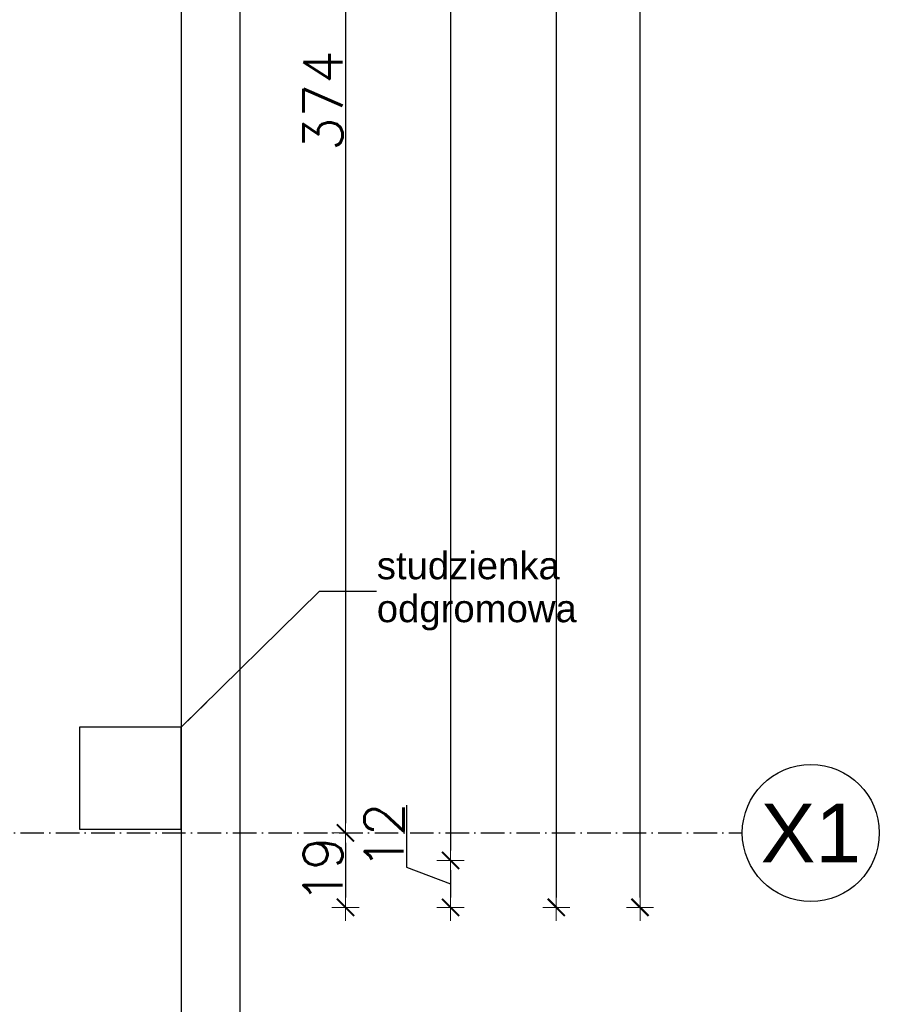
# Model space of a CAD drawing. Header units: metres. Extents: x 5541655 to 5610276, y 5589641 to 5627879.
# Tile 58 of 69: x 5606093 to 5606532, y 5623935 to 5624438. Entities that reach past the tile are written whole.
import ezdxf

# ---------------------------------------------------------------- set-up
doc = ezdxf.new("R2010")
doc.units = ezdxf.units.M
doc.header["$MEASUREMENT"] = 0
doc.linetypes.add('ACAD_ISO10W100', pattern=[18, 12, -3, 0, -3])
doc.layers.get('0').update_dxf_attribs({"linetype": 'CONTINUOUS', "lineweight": 18})
doc.layers.get('Defpoints').update_dxf_attribs({"linetype": 'CONTINUOUS'})
for name, color, linetype in [('2D- Siatka Modularna', 7, 'ACAD_ISO10W100'), ('Budowlane - Chodnik', 7, 'CONTINUOUS'), ('Budowlane - Opisy', 7, 'CONTINUOUS'), ('Konstrukcja - Fundamenty', 7, 'CONTINUOUS')]:
    doc.layers.add(name, color=color, linetype=linetype)
doc.layers.add('a___wymiary', color=7, linetype='CONTINUOUS', lineweight=18, true_color=0x000000)
doc.layers.add('MDCP', color=7, linetype='CONTINUOUS', lineweight=18)
doc.styles.add('GENERATED_STYLE_2', font='arial.ttf')
doc.styles.get("Standard").update_dxf_attribs({"font": 'simplex.shx'})
doc.dimstyles.new('1_50', dxfattribs={"dimtxt": 20, "dimasz": 5, "dimexe": 1.25, "dimexo": 0.625, "dimgap": 1.5, "dimtad": 1, "dimdec": 3, "dimlfac": 0.5, "dimrnd": 0.1, "dimdsep": 46, "dimtxsty": 'Standard', "dimblk": 'znacznik', "dimcen": 1.5, "dimse1": 1, "dimse2": 1, "dimclrd": 256, "dimclrt": 256, "dimazin": 0, "dimtfac": 1, "dimtdec": 3, "dimtmove": 0, "dimatfit": 3, "dimldrblk": 'znacznik', "dimfxl": 1, "dimarcsym": 0})
doc.dimstyles.new('GENERATED_STYLE__61', dxfattribs={"dimtxt": 0.18, "dimasz": 18.24, "dimexe": 0.18, "dimexo": 0.0625, "dimgap": 0.09, "dimtad": 0, "dimtih": 1, "dimtoh": 1, "dimdec": 4, "dimzin": 0, "dimdsep": 46, "dimtxsty": 'Standard', "dimcen": 0.09, "dimadec": 0, "dimazin": 0, "dimtfac": 1, "dimtdec": 4, "dimtmove": 0, "dimatfit": 3, "dimldrblk": 'ARROWHEAD_5', "dimfxl": 1, "dimtolj": 1, "dimtzin": 0, "dimarcsym": 0})

# ---------------------------------------------------------------- blocks, each defined once
blk = doc.blocks.new('ARROWHEAD_5')
at = {"linetype": 'Continuous'}
blk.add_line((0, 0), (-1, 0), dxfattribs=at)
blk.add_solid([(-1, 0.2679), (0, 0), (-1, -0.2679), (-1, 0.2679)], dxfattribs=at)
blk = doc.blocks.new('znacznik')
at = {"layer": 'a___wymiary'}
for p, q in [((0, 1.39), (0, -1.39)), ((1.39, 0), (-1.39, 0))]:
    blk.add_line(p, q, dxfattribs=at)
at = {"layer": 'a___wymiary', "const_width": 0.2}
blk.add_lwpolyline([(0.88, 0.88), (-0.88, -0.88)], dxfattribs=at)
blk = doc.blocks.new('*D928')
at = {"layer": 'Defpoints', "color": 0}
for p in [(5606354.14, 5624770.98), (5606259.31, 5624022.98), (5606326.86, 5624022.98)]:
    blk.add_point(p, dxfattribs=at)
at = {"layer": 'MDCP', "lineweight": -2}
blk.add_line((5606259.31, 5624765.98), (5606259.31, 5624027.98), dxfattribs=at)
at = {"layer": 'MDCP', "lineweight": -2, "xscale": 5, "yscale": 5, "zscale": 5}
for p, rotation in [((5606259.31, 5624770.98), 90), ((5606259.31, 5624022.98), 270)]:
    blk.add_blockref('znacznik', p, dxfattribs=dict(at, rotation=rotation))
at = {"layer": 'MDCP', "insert": (5606247.81, 5624396.98), "char_height": 20, "attachment_point": 5, "rotation": 90}
blk.add_mtext('374', dxfattribs=at)
blk = doc.blocks.new('*D929')
at = {"layer": 'Defpoints', "color": 0}
for p in [(5606326.86, 5624022.98), (5605913.43, 5623984.98), (5606259.31, 5623984.98)]:
    blk.add_point(p, dxfattribs=at)
at = {"layer": 'MDCP', "lineweight": -2}
blk.add_line((5606259.31, 5624017.98), (5606259.31, 5623989.98), dxfattribs=at)
at = {"layer": 'MDCP', "lineweight": -2, "xscale": 5, "yscale": 5, "zscale": 5}
for p, rotation in [((5606259.31, 5624022.98), 90), ((5606259.31, 5623984.98), 270)]:
    blk.add_blockref('znacznik', p, dxfattribs=dict(at, rotation=rotation))
at = {"layer": 'MDCP', "insert": (5606247.81, 5624003.98), "char_height": 20, "attachment_point": 5, "rotation": 90}
blk.add_mtext('19', dxfattribs=at)
blk = doc.blocks.new('*D937')
at = {"layer": 'Defpoints', "color": 0}
for p in [(5605833.06, 5625296.98), (5605833.06, 5624008.98), (5606313.01, 5624008.98)]:
    blk.add_point(p, dxfattribs=at)
at = {"layer": 'MDCP', "lineweight": -2}
blk.add_line((5606313.01, 5625291.98), (5606313.01, 5624013.98), dxfattribs=at)
at = {"layer": 'MDCP', "lineweight": -2, "xscale": 5, "yscale": 5, "zscale": 5}
for p, rotation in [((5606313.01, 5625296.98), 90), ((5606313.01, 5624008.98), 270)]:
    blk.add_blockref('znacznik', p, dxfattribs=dict(at, rotation=rotation))
at = {"layer": 'MDCP', "insert": (5606301.51, 5624652.98), "char_height": 20, "attachment_point": 5, "rotation": 90}
blk.add_mtext('644', dxfattribs=at)
blk = doc.blocks.new('*D938')
at = {"layer": 'Defpoints', "color": 0}
for p in [(5605833.06, 5624008.98), (5605913.43, 5623984.98), (5606313.01, 5623984.98)]:
    blk.add_point(p, dxfattribs=at)
at = {"layer": 'MDCP', "lineweight": -2}
for p, q in [((5606290.55, 5624037.15), (5606290.55, 5624005.58)), ((5606290.55, 5624005.58), (5606313.01, 5623996.98)), ((5606313.01, 5624003.98), (5606313.01, 5623989.98))]:
    blk.add_line(p, q, dxfattribs=at)
at = {"layer": 'MDCP', "lineweight": -2, "xscale": 5, "yscale": 5, "zscale": 5}
for p, rotation in [((5606313.01, 5624008.98), 90), ((5606313.01, 5623984.98), 270)]:
    blk.add_blockref('znacznik', p, dxfattribs=dict(at, rotation=rotation))
at = {"layer": 'MDCP', "insert": (5606279.05, 5624021.36), "char_height": 20, "attachment_point": 5, "rotation": 90}
blk.add_mtext('12', dxfattribs=at)
blk = doc.blocks.new('*D941')
at = {"layer": 'Defpoints', "color": 0}
for p in [(5605890.43, 5625904.98), (5605913.43, 5623984.98), (5606367.04, 5623984.98)]:
    blk.add_point(p, dxfattribs=at)
at = {"layer": 'MDCP', "lineweight": -2}
blk.add_line((5606367.04, 5625899.98), (5606367.04, 5623989.98), dxfattribs=at)
at = {"layer": 'MDCP', "lineweight": -2, "xscale": 5, "yscale": 5, "zscale": 5}
for p, rotation in [((5606367.04, 5625904.98), 90), ((5606367.04, 5623984.98), 270)]:
    blk.add_blockref('znacznik', p, dxfattribs=dict(at, rotation=rotation))
at = {"layer": 'MDCP', "insert": (5606355.54, 5624944.98), "char_height": 20, "attachment_point": 5, "rotation": 90}
blk.add_mtext('960', dxfattribs=at)
blk = doc.blocks.new('*D942')
at = {"layer": 'Defpoints', "color": 0}
for p in [(5605913.43, 5626994.98), (5606409.83, 5626994.98), (5605913.43, 5623984.98)]:
    blk.add_point(p, dxfattribs=at)
at = {"layer": 'MDCP', "lineweight": -2}
blk.add_line((5606409.83, 5623989.98), (5606409.83, 5626989.98), dxfattribs=at)
at = {"layer": 'MDCP', "lineweight": -2, "xscale": 5, "yscale": 5, "zscale": 5}
for p, rotation in [((5606409.83, 5626994.98), 90), ((5606409.83, 5623984.98), 270)]:
    blk.add_blockref('znacznik', p, dxfattribs=dict(at, rotation=rotation))
at = {"layer": 'MDCP', "insert": (5606398.33, 5625489.98), "char_height": 20, "attachment_point": 5, "rotation": 90}
blk.add_mtext('1505', dxfattribs=at)

msp = doc.modelspace()

# ---------------------------------------------------------------- linework, layer by layer
at = {"layer": '2D- Siatka Modularna', "lineweight": 25}
for q in [(5606162.0597, 5624022.9756), (5606462.0678, 5624022.9756)]:
    msp.add_line((5603342.0597, 5624022.9756), q, dxfattribs=at)
at = {"layer": '2D- Siatka Modularna', "linetype": 'ByBlock', "lineweight": 25}
msp.add_ellipse((5606497.0678, 5624022.9756), major_axis=(24.7487, 24.7487), ratio=1, start_param=5.49778714, end_param=11.78097245, dxfattribs=at)
at = {"layer": 'Budowlane - Chodnik'}
for p, q in [((5606175.4297, 5626992.9756), (5606175.4297, 5623396.9756)), ((5606205.4297, 5626992.9756), (5606205.4297, 5623396.9756))]:
    msp.add_line(p, q, dxfattribs=at)
at = {"layer": 'Konstrukcja - Fundamenty', "flags": 128}
msp.add_lwpolyline([(5606123.4297, 5624024.9756), (5606175.4297, 5624024.9756), (5606175.4297, 5624076.9756), (5606123.4297, 5624076.9756)], close=True, dxfattribs=at)

# ---------------------------------------------------------------- texts
at = {"layer": '2D- Siatka Modularna', "linetype": 'ByBlock', "lineweight": 25, "insert": (5606497.0678, 5624022.9756), "char_height": 30, "attachment_point": 5, "style": 'GENERATED_STYLE_2'}
msp.add_mtext('X1', dxfattribs=at)
at = {"layer": 'Budowlane - Opisy', "insert": (5606275.3356, 5624146.4707), "char_height": 14.000003, "width": 163.702722, "attachment_point": 4, "line_spacing_factor": 0.93983, "style": 'GENERATED_STYLE_2'}
msp.add_mtext('{studzienka odgromowa}', dxfattribs=at)

# ---------------------------------------------------------------- dimensions: what is measured, and where the dimension line sits
at = {"layer": 'MDCP'}
dim = msp.add_linear_dim(base=(5606409.8316, 5626994.9756), p1=(5605913.4297, 5623984.9756), p2=(5605913.4297, 5626994.9756), angle=90, dimstyle='1_50', dxfattribs=at)
dim.commit()
dim.dimension.update_dxf_attribs({"geometry": '*D942', "text_midpoint": (5606398.3316, 5625489.9756)})
for base, p1, p2, picture, middle in [((5606367.0385, 5623984.9756), (5605890.4297, 5625904.9756), (5605913.4297, 5623984.9756), '*D941', (5606355.5385, 5624944.9756)), ((5606313.0078, 5624008.9756), (5605833.0597, 5625296.9811), (5605833.0597, 5624008.9756), '*D937', (5606301.5078, 5624652.9784)), ((5606259.309, 5624022.9756), (5606354.1356, 5624770.9756), (5606326.8634, 5624022.9756), '*D928', (5606247.809, 5624396.9756)), ((5606259.309, 5623984.9756), (5606326.8634, 5624022.9756), (5605913.4297, 5623984.9756), '*D929', (5606247.809, 5624003.9756))]:
    dim = msp.add_linear_dim(base=base, p1=p1, p2=p2, angle=90, dimstyle='1_50', override={"dimtmove": 1}, dxfattribs=at)
    dim.commit()
    dim.dimension.update_dxf_attribs({"geometry": picture, "text_midpoint": middle})
dim = msp.add_linear_dim(base=(5606313.0078, 5623984.9756), p1=(5605833.0597, 5624008.9756), p2=(5605913.4297, 5623984.9756), angle=90, dimstyle='1_50', override={"dimtmove": 1}, dxfattribs=at)
dim.commit()
dim.dimension.update_dxf_attribs({"geometry": '*D938', "text_midpoint": (5606290.5486, 5624007.0756), "dimtype": 160})

# ---------------------------------------------------------------- leaders
at = {"layer": 'Budowlane - Opisy', "annotation_type": 0, "has_hookline": 1, "hookline_direction": 0, "text_width": 100.7122}
msp.add_leader([(5606175.4297, 5624076.9756), (5606246.1403, 5624146.4707), (5606275.2456, 5624146.4707)], dimstyle='GENERATED_STYLE__61', dxfattribs=at)

doc.saveas('drawing.dxf')
